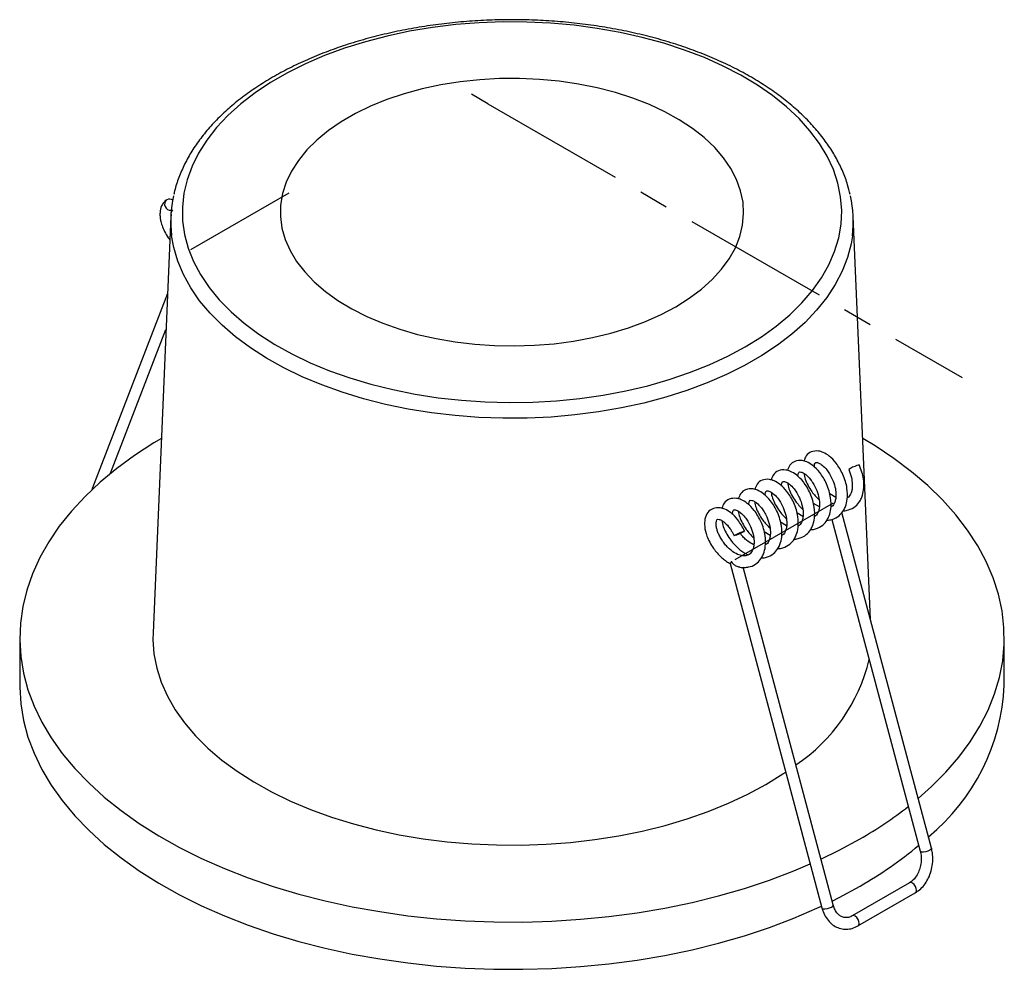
# Paper-space layout '_Isométrica' of a CAD drawing. Header units: millimetres. Extents: x -73.4 to 11.6, y -47.8 to 34.2.
import ezdxf

# ---------------------------------------------------------------- set-up
doc = ezdxf.new("R2010")
doc.units = ezdxf.units.MM
doc.linetypes.add('CENTERX2', pattern=[20.32, 12.7, -2.54, 2.54, -2.54])

psp = doc.layouts.new('_Isométrica')

# ---------------------------------------------------------------- linework, layer by layer
at = {"color": 7, "linetype": 'CENTERX2'}
for q in [(-34.414, 27.756), (7.945, 3.303)]:
    psp.add_line((-32.999, 26.939), q, dxfattribs=at)
at = {"color": 7, "linetype": 'Continuous'}
for p, q in [((-50.183, 19.219), (-58.668, 14.32)), ((-11.657, -12.412), (-3.171, -7.514))]:
    psp.add_line(p, q, dxfattribs=at)
at = {"color": 7, "linetype": 'Continuous', "lineweight": 25}
for p, q in [((-60.366, 17.204), (-61.903, -18.73)), ((0.028, -17.573), (-1.459, 17.204)), ((-60.65, 10.567), (-67.12, -6.225)), ((-65.563, -4.965), (-60.784, 7.439)), ((-67.12, -6.225), (-67.184, -6.418)), ((-2.966, -7.055), (-3.481, -6.743)), ((-4.38, -7.872), (-4.896, -7.559)), ((-5.794, -8.688), (-6.31, -8.376)), ((5.297, -37.33), (-2.434, -8.34)), ((-7.208, -9.505), (-7.724, -9.192)), ((-3.307, -8.947), (4.331, -37.587)), ((-8.622, -10.321), (-9.138, -10.009)), ((-11.945, -12.622), (-11.979, -12.62)), ((-12.082, -12.757), (-4.155, -42.486)), ((-3.188, -42.228), (-10.962, -13.078)), ((-73.413, -19.172), (-73.413, -23.254)), ((11.587, -23.254), (11.587, -19.172)), ((3.401, -40.313), (-1.549, -43.171)), ((-1.049, -44.037), (3.901, -41.179))]:
    psp.add_line(p, q, dxfattribs=at)
at = {"color": 7, "linetype": 'Continuous', "lineweight": 25, "flags": 128}
for points in [[(-10.786, 5.954), (-9.387, 6.823), (-8.099, 7.747), (-6.93, 8.723), (-5.887, 9.745), (-4.974, 10.808), (-4.196, 11.906), (-3.557, 13.034), (-3.061, 14.185), (-2.71, 15.354), (-2.507, 16.535), (-2.451, 17.721), (-2.544, 18.906), (-2.784, 20.084), (-3.172, 21.25), (-3.703, 22.396), (-4.377, 23.516), (-5.189, 24.606), (-6.136, 25.659), (-7.211, 26.67), (-8.41, 27.634), (-9.726, 28.545), (-11.153, 29.399), (-12.683, 30.191), (-14.308, 30.918), (-16.019, 31.575), (-17.808, 32.159), (-19.665, 32.667), (-21.581, 33.096), (-23.546, 33.444), (-25.549, 33.709), (-27.58, 33.891), (-29.628, 33.987), (-31.683, 33.998), (-33.734, 33.923), (-35.771, 33.763), (-37.782, 33.518), (-39.757, 33.19), (-41.686, 32.781), (-43.559, 32.293), (-45.366, 31.728), (-47.098, 31.089), (-48.745, 30.379), (-50.299, 29.603), (-51.752, 28.764), (-53.097, 27.867), (-54.326, 26.916), (-55.433, 25.916), (-56.412, 24.873), (-57.258, 23.792), (-57.967, 22.678), (-58.534, 21.538), (-58.958, 20.377), (-59.235, 19.202), (-59.365, 18.018), (-59.347, 16.831), (-59.18, 15.649), (-58.866, 14.476), (-58.406, 13.32), (-57.802, 12.186), (-57.059, 11.08), (-56.179, 10.007), (-55.168, 8.975), (-54.03, 7.987), (-52.771, 7.049), (-51.399, 6.166), (-49.92, 5.342), (-48.341, 4.582), (-46.672, 3.89), (-44.921, 3.269), (-43.097, 2.723), (-41.209, 2.254), (-39.267, 1.865), (-37.282, 1.558), (-35.264, 1.334), (-33.223, 1.196), (-31.17, 1.142), (-29.115, 1.174), (-27.07, 1.292), (-25.045, 1.494), (-23.051, 1.781), (-21.097, 2.149), (-19.195, 2.598), (-17.354, 3.125), (-15.583, 3.728), (-13.893, 4.403), (-12.291, 5.146), (-10.786, 5.954)], [(-16.77, 9.409), (-15.607, 10.141), (-14.557, 10.928), (-13.628, 11.764), (-12.827, 12.643), (-12.16, 13.559), (-11.632, 14.504), (-11.246, 15.473), (-11.006, 16.456), (-10.914, 17.448), (-10.969, 18.441), (-11.173, 19.428), (-11.522, 20.401), (-12.015, 21.352), (-12.648, 22.276), (-13.416, 23.165), (-14.313, 24.013), (-15.334, 24.813), (-16.469, 25.559), (-17.712, 26.246), (-19.053, 26.869), (-20.481, 27.423), (-21.987, 27.905), (-23.558, 28.309), (-25.184, 28.635), (-26.853, 28.878), (-28.551, 29.038), (-30.267, 29.112), (-31.988, 29.102), (-33.701, 29.006), (-35.393, 28.825), (-37.052, 28.561), (-38.666, 28.216), (-40.222, 27.791), (-41.709, 27.292), (-43.116, 26.72), (-44.433, 26.08), (-45.65, 25.378), (-46.758, 24.618), (-47.748, 23.805), (-48.614, 22.947), (-49.349, 22.048), (-49.947, 21.117), (-50.404, 20.159), (-50.717, 19.182), (-50.884, 18.193), (-50.902, 17.2), (-50.773, 16.209), (-50.496, 15.229), (-50.075, 14.266), (-49.511, 13.327), (-48.81, 12.42), (-47.977, 11.551), (-47.017, 10.726), (-45.938, 9.952), (-44.747, 9.235), (-43.454, 8.579), (-42.069, 7.99), (-40.6, 7.472), (-39.06, 7.028), (-37.46, 6.663), (-35.811, 6.379), (-34.126, 6.177), (-32.417, 6.06), (-30.697, 6.028), (-28.979, 6.081), (-27.275, 6.219), (-25.598, 6.442), (-23.96, 6.747), (-22.374, 7.132), (-20.851, 7.594), (-19.402, 8.131), (-18.039, 8.737), (-16.77, 9.409)], [(-1.529, 15.539), (-1.644, 14.838), (-1.955, 13.651), (-2.41, 12.479), (-3.007, 11.329), (-3.743, 10.207), (-4.615, 9.117), (-5.617, 8.065), (-6.745, 7.056), (-7.994, 6.097), (-9.357, 5.19), (-10.828, 4.341), (-12.398, 3.554), (-14.061, 2.833), (-15.808, 2.182), (-17.63, 1.603), (-19.518, 1.1), (-21.463, 0.675), (-23.455, 0.33), (-25.484, 0.068), (-27.54, -0.112), (-29.613, -0.207), (-31.693, -0.218), (-33.768, -0.144), (-35.829, 0.015), (-37.866, 0.257), (-39.868, 0.581), (-41.826, 0.986), (-43.729, 1.47), (-45.569, 2.03), (-47.335, 2.664), (-49.02, 3.368), (-50.614, 4.138), (-52.11, 4.972), (-53.501, 5.865), (-54.779, 6.812), (-55.938, 7.808), (-56.972, 8.85), (-57.877, 9.931), (-58.647, 11.046), (-59.279, 12.19), (-59.77, 13.356), (-60.117, 14.54), (-60.299, 15.565)], [(-61.185, -1.951), (-61.834, -2.34), (-63.492, -3.416), (-65.037, -4.547), (-66.465, -5.729), (-67.771, -6.956), (-68.949, -8.226), (-69.996, -9.534), (-70.909, -10.874), (-71.683, -12.244), (-72.317, -13.637), (-72.808, -15.049), (-73.155, -16.476), (-73.357, -17.912), (-73.411, -19.352), (-73.32, -20.791), (-73.082, -22.225), (-72.699, -23.649), (-72.172, -25.057), (-71.503, -26.444), (-70.693, -27.807), (-69.747, -29.14), (-68.666, -30.438), (-67.456, -31.698), (-66.12, -32.915), (-64.662, -34.084), (-63.088, -35.201), (-61.403, -36.264), (-59.612, -37.267), (-57.723, -38.209), (-55.742, -39.084), (-53.675, -39.891), (-51.529, -40.626), (-49.313, -41.288), (-47.032, -41.873), (-44.697, -42.38), (-42.314, -42.807), (-39.891, -43.153), (-37.438, -43.416), (-34.962, -43.595), (-32.472, -43.69), (-29.977, -43.701), (-27.485, -43.627), (-25.005, -43.468), (-22.545, -43.226), (-20.114, -42.901), (-17.72, -42.494), (-15.372, -42.007), (-13.077, -41.441), (-10.844, -40.799), (-8.68, -40.082), (-6.592, -39.292), (-5.166, -38.692)], [(4.152, -33.035), (5.308, -32.006), (6.551, -30.757), (7.664, -29.468), (8.644, -28.143), (9.488, -26.788), (10.193, -25.406), (10.755, -24.002), (11.175, -22.582), (11.449, -21.151), (11.577, -19.712), (11.559, -18.271), (11.394, -16.834), (11.083, -15.405), (10.628, -13.989), (10.03, -12.59), (9.29, -11.214), (8.412, -9.866), (7.398, -8.55), (6.252, -7.27), (4.978, -6.031), (3.58, -4.838), (2.064, -3.694), (0.433, -2.604), (-0.64, -1.951)], [(-67.138, -6.341), (-67.138, -6.315), (-67.12, -6.225)], [(-11.04, -10.014), (-10.913, -9.969), (-10.843, -9.952), (-10.841, -9.967), (-10.908, -10.011), (-11.032, -10.077), (-11.196, -10.156), (-11.375, -10.236), (-11.54, -10.303), (-11.667, -10.349), (-11.737, -10.365), (-11.739, -10.351), (-11.672, -10.307), (-11.547, -10.24), (-11.383, -10.161), (-11.205, -10.082), (-11.04, -10.014)], [(-61.903, -18.73), (-61.911, -19.326), (-61.819, -20.56), (-61.58, -21.788), (-61.194, -23.003), (-60.664, -24.2), (-59.992, -25.373), (-59.182, -26.516), (-58.236, -27.625), (-57.161, -28.693), (-55.961, -29.716), (-54.641, -30.688), (-53.208, -31.606), (-51.669, -32.464), (-50.031, -33.259), (-48.302, -33.987), (-46.49, -34.644), (-44.604, -35.228), (-42.652, -35.735), (-40.645, -36.163), (-38.591, -36.51), (-36.501, -36.775), (-34.384, -36.955), (-32.25, -37.051), (-30.11, -37.062), (-27.974, -36.987), (-25.852, -36.828), (-23.754, -36.584), (-21.69, -36.257), (-19.67, -35.849), (-17.704, -35.362), (-15.8, -34.797), (-13.969, -34.158), (-12.218, -33.448), (-10.557, -32.669), (-8.992, -31.826)], [(-73.413, -23.254), (-73.411, -23.435), (-73.32, -24.874), (-73.082, -26.308), (-72.699, -27.731), (-72.172, -29.139), (-71.503, -30.527), (-70.693, -31.89), (-69.747, -33.223), (-68.666, -34.521), (-67.456, -35.781), (-66.12, -36.997), (-64.662, -38.166), (-63.088, -39.284), (-61.403, -40.347), (-59.612, -41.35), (-57.723, -42.291), (-55.742, -43.167), (-53.675, -43.974), (-51.529, -44.709), (-49.313, -45.371), (-47.032, -45.956), (-44.697, -46.463), (-42.314, -46.89), (-39.891, -47.235), (-37.438, -47.498), (-34.962, -47.678), (-32.472, -47.773), (-29.977, -47.783), (-27.485, -47.709), (-25.005, -47.551), (-22.545, -47.309), (-20.114, -46.984), (-17.72, -46.577), (-15.372, -46.09), (-13.077, -45.524), (-10.844, -44.882), (-8.68, -44.164), (-6.592, -43.375), (-4.589, -42.516), (-4.195, -42.335)], [(-8.992, -31.826), (-7.532, -30.923), (-7.283, -30.755)], [(-4.243, -38.274), (-2.676, -37.509), (-0.861, -36.52)], [(5.297, -37.33), (5.299, -37.351), (5.256, -37.429), (5.146, -37.511), (4.986, -37.585), (4.799, -37.64), (4.614, -37.667), (4.46, -37.663), (4.36, -37.627), (4.331, -37.587)], [(-3.277, -41.894), (-2.676, -41.591), (-0.861, -40.603)], [(3.901, -41.179), (3.971, -41.104), (4.004, -40.968), (3.983, -40.798), (3.911, -40.621), (3.8, -40.462), (3.666, -40.347), (3.53, -40.293), (3.412, -40.307), (3.401, -40.313)], [(-4.155, -42.486), (-4.125, -42.526), (-4.025, -42.561), (-3.871, -42.565), (-3.686, -42.538), (-3.5, -42.483), (-3.339, -42.409), (-3.229, -42.327), (-3.186, -42.249), (-3.188, -42.228)], [(-1.049, -44.037), (-0.979, -43.961), (-0.946, -43.825), (-0.967, -43.656), (-1.038, -43.478), (-1.15, -43.32), (-1.284, -43.205), (-1.42, -43.15), (-1.538, -43.165), (-1.553, -43.173)]]:
    psp.add_lwpolyline(points, dxfattribs=at)
at = {"color": 7, "linetype": 'Continuous', "lineweight": 25}
for centre, radius, start, end in [((-60.491, 18.262), 0.443, 50.01967, 118.03897), ((-50.475, 16.786), 9.9, 167.16448, 187.0827), ((-11.359, 16.786), 9.908, 352.77247, 12.86419), ((-60.396, 18.245), 0.509, 126.61514, 277.59474), ((-0.926, -4.655), 0.415, 91.11193, 121.11897), ((-0.354, -6.78), 2.603, 107.58495, 124.99203), ((-14.915, -17.468), 15.257, 303.86673, 346.46266), ((-6.271, -22.498), 17.874, 309.23267, 357.57589), ((-18.455, -5.814), 35.39, 299.81301, 307.93525), ((-17.771, -10.935), 34.149, 299.68306, 310.03595)]:
    psp.add_arc(centre, radius, start, end, dxfattribs=at)
for points, knots in [([(-1.728, 19.107), (-1.793, 19.386), (-1.947, 20.053), (-2.341, 21.089), (-2.885, 22.213), (-3.56, 23.312), (-4.358, 24.382), (-5.276, 25.419), (-6.31, 26.416), (-7.456, 27.37), (-8.707, 28.274), (-10.058, 29.126), (-11.502, 29.921), (-13.033, 30.657), (-14.642, 31.329), (-16.323, 31.936), (-18.068, 32.474), (-19.87, 32.943), (-21.72, 33.339), (-23.61, 33.662), (-25.532, 33.91), (-27.477, 34.083), (-29.438, 34.179), (-31.405, 34.198), (-33.369, 34.14), (-35.323, 34.006), (-37.258, 33.795), (-39.165, 33.51), (-41.035, 33.15), (-42.862, 32.718), (-44.636, 32.214), (-46.35, 31.641), (-47.996, 31.001), (-49.567, 30.297), (-51.057, 29.531), (-52.457, 28.706), (-53.762, 27.824), (-54.966, 26.891), (-56.062, 25.909), (-57.044, 24.882), (-57.908, 23.817), (-58.648, 22.717), (-59.263, 21.589), (-59.735, 20.439), (-60.013, 19.607), (-60.094, 19.157), (-60.104, 19.101)], [0, 0, 0, 0, 0.016354, 0.039103, 0.061962, 0.08495, 0.108065, 0.131294, 0.154612, 0.177996, 0.201421, 0.22487, 0.248327, 0.27178, 0.295225, 0.318659, 0.34208, 0.36549, 0.388888, 0.412277, 0.435658, 0.459033, 0.482404, 0.505773, 0.529143, 0.552514, 0.575889, 0.59927, 0.622659, 0.646058, 0.669469, 0.692894, 0.716334, 0.73979, 0.763262, 0.786749, 0.810246, 0.833745, 0.857233, 0.880693, 0.904101, 0.927431, 0.950656, 0.973753, 0.996712, 1, 1, 1, 1]), ([(-60.699, 18.653), (-60.798, 18.581), (-60.985, 18.446), (-61.208, 18.073), (-61.316, 17.613), (-61.298, 17.138), (-61.225, 16.743), (-61.085, 16.288), (-60.842, 15.768), (-60.617, 15.383), (-60.465, 15.201), (-60.452, 15.185)], [0, 0, 0, 0, 0.125138, 0.235562, 0.404415, 0.508146, 0.600666, 0.714389, 0.847506, 0.98697, 1, 1, 1, 1]), ([(-60.301, 17.258), (-60.305, 17.278), (-60.336, 17.433), (-60.325, 17.636), (-60.243, 17.734), (-60.199, 17.787)], [0, 0, 0, 0, 0.065175, 0.49499, 1, 1, 1, 1]), ([(-2.348, -5.056), (-2.53, -4.714), (-2.861, -4.091), (-3.486, -3.48), (-4.002, -3.163), (-4.545, -3.004), (-5.078, -3.065), (-5.535, -3.391), (-5.661, -3.748), (-5.717, -3.91)], [0, 0, 0, 0, 0.195853, 0.356829, 0.484932, 0.58123, 0.742459, 0.883273, 1, 1, 1, 1]), ([(-5.134, -9.824), (-5.124, -9.824), (-4.97, -9.835), (-4.6, -9.747), (-4.102, -9.505), (-3.731, -9.068), (-3.497, -8.587), (-3.347, -7.962), (-3.367, -7.208), (-3.526, -6.471), (-3.806, -5.711), (-4.285, -4.911), (-4.899, -4.295), (-5.417, -3.979), (-5.959, -3.82), (-6.492, -3.881), (-6.95, -4.208), (-7.075, -4.565), (-7.132, -4.726)], [0, 0, 0, 0, 0.003198, 0.048286, 0.125417, 0.189149, 0.230016, 0.294987, 0.381662, 0.433935, 0.49082, 0.590544, 0.67251, 0.737738, 0.786771, 0.868865, 0.940565, 1, 1, 1, 1]), ([(-4.805, -4.437), (-4.807, -4.405), (-4.818, -4.228), (-4.73, -4.039), (-4.666, -4.005), (-4.396, -4.088), (-4.111, -4.262), (-3.778, -4.595), (-3.477, -5.025), (-3.336, -5.313), (-3.261, -5.464)], [0, 0, 0, 0, 0.036413, 0.204936, 0.44693, 0.52042, 0.636545, 0.794455, 0.891919, 1, 1, 1, 1]), ([(-2.305, -8.191), (-2.295, -8.191), (-2.142, -8.203), (-1.771, -8.115), (-1.274, -7.872), (-0.903, -7.436), (-0.669, -6.954), (-0.518, -6.329), (-0.54, -5.576), (-0.695, -4.837), (-0.852, -4.444), (-0.934, -4.24)], [0, 0, 0, 0, 0.006515, 0.098379, 0.255526, 0.385373, 0.468637, 0.601008, 0.7776, 0.884102, 1, 1, 1, 1]), ([(-6.548, -10.64), (-6.538, -10.641), (-6.384, -10.652), (-6.014, -10.564), (-5.516, -10.321), (-5.146, -9.885), (-4.911, -9.403), (-4.761, -8.778), (-4.781, -8.024), (-4.941, -7.287), (-5.22, -6.527), (-5.699, -5.727), (-6.313, -5.112), (-6.831, -4.796), (-7.373, -4.637), (-7.906, -4.698), (-8.364, -5.024), (-8.489, -5.381), (-8.546, -5.543)], [0, 0, 0, 0, 0.003198, 0.048286, 0.125417, 0.189149, 0.230016, 0.294987, 0.381662, 0.433935, 0.49082, 0.590544, 0.67251, 0.737738, 0.786771, 0.868865, 0.940565, 1, 1, 1, 1]), ([(-6.22, -5.253), (-6.222, -5.222), (-6.232, -5.044), (-6.144, -4.855), (-6.081, -4.822), (-5.81, -4.904), (-5.525, -5.078), (-5.193, -5.411), (-4.892, -5.842), (-4.75, -6.129), (-4.675, -6.281)], [0, 0, 0, 0, 0.036413, 0.204936, 0.44693, 0.52042, 0.636545, 0.794455, 0.891919, 1, 1, 1, 1]), ([(-5.72, -4.974), (-5.688, -5.143), (-5.623, -5.484), (-5.365, -6.023), (-4.991, -6.652), (-4.623, -7.036), (-4.402, -7.266)], [0, 0, 0, 0, 0.214472, 0.4337338, 0.6604187, 1, 1, 1, 1]), ([(-3.72, -9.007), (-3.709, -9.008), (-3.556, -9.019), (-3.185, -8.931), (-2.688, -8.689), (-2.317, -8.252), (-2.083, -7.77), (-1.933, -7.145), (-1.954, -6.392), (-2.109, -5.653), (-2.266, -5.261), (-2.348, -5.056)], [0, 0, 0, 0, 0.0065149, 0.0983792, 0.255526, 0.3853727, 0.4686366, 0.6010077, 0.7775999, 0.8841024, 1, 1, 1, 1]), ([(-1.847, -4.648), (-1.76, -4.873), (-1.598, -5.294), (-1.522, -5.879), (-1.541, -6.323), (-1.647, -6.719), (-1.786, -6.981), (-1.942, -7.053), (-1.977, -7.07)], [0, 0, 0, 0, 0.2182172, 0.4068463, 0.5660498, 0.7018793, 0.9326577, 1, 1, 1, 1]), ([(-7.962, -11.456), (-7.952, -11.457), (-7.799, -11.468), (-7.428, -11.38), (-6.931, -11.138), (-6.56, -10.701), (-6.325, -10.22), (-6.176, -9.595), (-6.195, -8.841), (-6.355, -8.104), (-6.634, -7.344), (-7.113, -6.544), (-7.727, -5.928), (-8.245, -5.612), (-8.787, -5.453), (-9.32, -5.514), (-9.778, -5.841), (-9.903, -6.197), (-9.96, -6.359)], [0, 0, 0, 0, 0.003198, 0.048286, 0.125417, 0.189149, 0.230016, 0.294987, 0.381662, 0.433935, 0.49082, 0.590544, 0.67251, 0.737738, 0.786771, 0.868865, 0.940565, 1, 1, 1, 1]), ([(-7.634, -6.07), (-7.636, -6.038), (-7.646, -5.861), (-7.558, -5.672), (-7.495, -5.638), (-7.224, -5.721), (-6.939, -5.894), (-6.607, -6.228), (-6.306, -6.658), (-6.164, -6.946), (-6.089, -7.097)], [0, 0, 0, 0, 0.036413, 0.204936, 0.44693, 0.52042, 0.636545, 0.794455, 0.891919, 1, 1, 1, 1]), ([(-7.134, -5.791), (-7.102, -5.959), (-7.037, -6.3), (-6.78, -6.839), (-6.406, -7.468), (-6.037, -7.852), (-5.816, -8.082)], [0, 0, 0, 0, 0.214472, 0.4337338, 0.6604187, 1, 1, 1, 1]), ([(-3.261, -5.464), (-3.174, -5.69), (-3.012, -6.11), (-2.936, -6.696), (-2.955, -7.14), (-3.061, -7.536), (-3.2, -7.797), (-3.356, -7.87), (-3.391, -7.886)], [0, 0, 0, 0, 0.218217, 0.406846, 0.56605, 0.701879, 0.932658, 1, 1, 1, 1]), ([(-9.376, -12.273), (-9.366, -12.274), (-9.213, -12.285), (-8.842, -12.197), (-8.345, -11.954), (-7.974, -11.518), (-7.74, -11.036), (-7.59, -10.411), (-7.609, -9.657), (-7.769, -8.92), (-8.048, -8.16), (-8.527, -7.36), (-9.141, -6.745), (-9.659, -6.428), (-10.201, -6.269), (-10.735, -6.33), (-11.192, -6.657), (-11.318, -7.014), (-11.374, -7.175)], [0, 0, 0, 0, 0.0031977, 0.0482865, 0.1254173, 0.1891487, 0.2300162, 0.2949866, 0.3816617, 0.4339352, 0.4908201, 0.5905445, 0.6725104, 0.7377378, 0.7867706, 0.8688654, 0.9405651, 1, 1, 1, 1]), ([(-9.048, -6.886), (-9.05, -6.854), (-9.06, -6.677), (-8.973, -6.488), (-8.909, -6.454), (-8.638, -6.537), (-8.353, -6.711), (-8.021, -7.044), (-7.72, -7.475), (-7.578, -7.762), (-7.504, -7.914)], [0, 0, 0, 0, 0.036413, 0.204936, 0.44693, 0.52042, 0.636545, 0.794455, 0.891919, 1, 1, 1, 1]), ([(-8.548, -6.607), (-8.516, -6.776), (-8.452, -7.117), (-8.194, -7.656), (-7.82, -8.285), (-7.451, -8.668), (-7.23, -8.898)], [0, 0, 0, 0, 0.214472, 0.433734, 0.660419, 1, 1, 1, 1]), ([(-4.675, -6.281), (-4.588, -6.506), (-4.427, -6.926), (-4.35, -7.512), (-4.369, -7.956), (-4.475, -8.352), (-4.614, -8.613), (-4.77, -8.686), (-4.806, -8.702)], [0, 0, 0, 0, 0.218217, 0.406846, 0.56605, 0.701879, 0.932658, 1, 1, 1, 1]), ([(-9.419, -9.138), (-9.601, -8.796), (-9.932, -8.173), (-10.557, -7.562), (-11.073, -7.245), (-11.616, -7.086), (-12.149, -7.147), (-12.606, -7.473), (-12.732, -7.83), (-12.789, -7.992)], [0, 0, 0, 0, 0.195853, 0.356829, 0.484932, 0.58123, 0.742459, 0.883273, 1, 1, 1, 1]), ([(-10.462, -7.702), (-10.464, -7.671), (-10.475, -7.494), (-10.387, -7.305), (-10.323, -7.271), (-10.053, -7.353), (-9.767, -7.527), (-9.435, -7.86), (-9.134, -8.291), (-8.992, -8.579), (-8.918, -8.73)], [0, 0, 0, 0, 0.036413, 0.204936, 0.44693, 0.52042, 0.636545, 0.794455, 0.891919, 1, 1, 1, 1]), ([(-9.962, -7.424), (-9.93, -7.592), (-9.866, -7.933), (-9.608, -8.472), (-9.234, -9.101), (-8.865, -9.485), (-8.644, -9.715)], [0, 0, 0, 0, 0.214472, 0.4337338, 0.6604187, 1, 1, 1, 1]), ([(-6.089, -7.097), (-6.003, -7.323), (-5.841, -7.743), (-5.764, -8.328), (-5.783, -8.773), (-5.889, -9.168), (-6.029, -9.43), (-6.185, -9.502), (-6.22, -9.519)], [0, 0, 0, 0, 0.2182172, 0.4068463, 0.5660498, 0.7018793, 0.9326577, 1, 1, 1, 1]), ([(-10.833, -9.955), (-11.015, -9.613), (-11.347, -8.989), (-11.972, -8.378), (-12.488, -8.061), (-13.029, -7.903), (-13.568, -7.96), (-14.036, -8.321), (-14.29, -8.895), (-14.308, -9.594), (-14.145, -10.278), (-13.854, -10.922), (-13.464, -11.557), (-13.014, -12.074), (-12.558, -12.453), (-12.294, -12.646), (-12.121, -12.729), (-12.072, -12.753)], [0, 0, 0, 0, 0.103994, 0.189469, 0.257489, 0.308621, 0.39423, 0.469, 0.5459, 0.620164, 0.707155, 0.762542, 0.819804, 0.909394, 0.943963, 0.984287, 1, 1, 1, 1]), ([(-11.877, -8.519), (-11.878, -8.487), (-11.889, -8.31), (-11.801, -8.121), (-11.737, -8.087), (-11.467, -8.17), (-11.182, -8.344), (-10.849, -8.677), (-10.548, -9.107), (-10.407, -9.395), (-10.332, -9.546)], [0, 0, 0, 0, 0.036413, 0.204936, 0.44693, 0.52042, 0.636545, 0.794455, 0.891919, 1, 1, 1, 1]), ([(-11.376, -8.24), (-11.345, -8.409), (-11.28, -8.749), (-11.022, -9.289), (-10.648, -9.918), (-10.28, -10.301), (-10.058, -10.531)], [0, 0, 0, 0, 0.214472, 0.433734, 0.660419, 1, 1, 1, 1]), ([(-7.504, -7.914), (-7.417, -8.139), (-7.255, -8.559), (-7.178, -9.145), (-7.198, -9.589), (-7.303, -9.985), (-7.443, -10.246), (-7.599, -10.319), (-7.634, -10.335)], [0, 0, 0, 0, 0.218217, 0.406846, 0.56605, 0.701879, 0.932658, 1, 1, 1, 1]), ([(-10.332, -9.546), (-10.245, -9.772), (-10.083, -10.192), (-10.007, -10.778), (-10.026, -11.221), (-10.13, -11.622), (-10.326, -11.929), (-10.644, -12.094), (-10.985, -12.109), (-11.444, -11.989), (-11.895, -11.714), (-12.268, -11.39), (-12.545, -11.087), (-12.79, -10.75), (-12.991, -10.404), (-13.143, -10.065), (-13.243, -9.74), (-13.292, -9.458), (-13.304, -9.167), (-13.22, -8.929), (-13.151, -8.904), (-12.881, -8.986), (-12.596, -9.16), (-12.264, -9.493), (-11.963, -9.924), (-11.821, -10.212), (-11.746, -10.363)], [0, 0, 0, 0, 0.0530101, 0.0988325, 0.1375068, 0.1705029, 0.2265644, 0.2744128, 0.318399, 0.3657736, 0.4183309, 0.4476282, 0.4785025, 0.5090939, 0.5394953, 0.5693516, 0.59857, 0.6290823, 0.661178, 0.720435, 0.8055262, 0.8313674, 0.8721998, 0.9277251, 0.9619959, 1, 1, 1, 1]), ([(-12.791, -9.056), (-12.759, -9.225), (-12.694, -9.565), (-12.437, -10.106), (-12.052, -10.74), (-11.6, -11.257), (-11.144, -11.638), (-10.837, -11.857), (-10.619, -11.959), (-10.527, -12.002)], [0, 0, 0, 0, 0.149948, 0.303245, 0.461732, 0.709693, 0.805371, 0.916978, 1, 1, 1, 1]), ([(-11.328, -13.034), (-11.298, -13.043), (-11.104, -13.102), (-10.772, -13.103), (-10.254, -13.027), (-9.76, -12.767), (-9.388, -12.335), (-9.154, -11.852), (-9.004, -11.228), (-9.025, -10.474), (-9.18, -9.735), (-9.337, -9.343), (-9.419, -9.138)], [0, 0, 0, 0, 0.0167652, 0.1086451, 0.1910657, 0.3320578, 0.4485563, 0.5232607, 0.642024, 0.8004627, 0.8960166, 1, 1, 1, 1]), ([(-8.918, -8.73), (-8.831, -8.955), (-8.669, -9.376), (-8.593, -9.961), (-8.612, -10.405), (-8.718, -10.801), (-8.857, -11.063), (-9.013, -11.135), (-9.048, -11.152)], [0, 0, 0, 0, 0.2182172, 0.4068463, 0.5660498, 0.7018793, 0.9326577, 1, 1, 1, 1]), ([(-10.037, -11.137), (-10.211, -11.045), (-10.486, -10.899), (-10.852, -10.572), (-11.072, -10.344), (-11.178, -10.195), (-11.203, -10.159)], [0, 0, 0, 0, 0.421455, 0.664067, 0.919737, 1, 1, 1, 1]), ([(-12.08, -12.756), (-12.081, -12.756), (-12.088, -12.757), (-12.063, -12.725), (-12.019, -12.68), (-11.986, -12.639), (-11.98, -12.628), (-11.979, -12.622), (-11.979, -12.62)], [0, 0, 0, 0, 0.038546, 0.425182, 0.873575, 0.948678, 0.985742, 1, 1, 1, 1]), ([(-11.945, -12.622), (-11.945, -12.625), (-11.945, -12.63), (-11.937, -12.647), (-11.895, -12.698), (-11.784, -12.814), (-11.613, -12.941), (-11.439, -13.025), (-11.355, -13.035), (-11.329, -13.038)], [0, 0, 0, 0, 0.0102193, 0.0235164, 0.0714339, 0.2609882, 0.6426838, 0.8872113, 1, 1, 1, 1]), ([(3.901, -41.179), (3.989, -41.124), (4.229, -40.972), (4.581, -40.634), (4.925, -40.153), (5.188, -39.596), (5.36, -38.988), (5.429, -38.357), (5.403, -37.795), (5.327, -37.463), (5.297, -37.33)], [0, 0, 0, 0, 0.078003, 0.213537, 0.350455, 0.488657, 0.627403, 0.766473, 0.905966, 1, 1, 1, 1]), ([(4.331, -37.587), (4.349, -37.663), (4.402, -37.891), (4.428, -38.309), (4.372, -38.818), (4.227, -39.305), (4.006, -39.734), (3.723, -40.092), (3.51, -40.238), (3.401, -40.313)], [0, 0, 0, 0, 0.0764158, 0.2296376, 0.3832246, 0.5365781, 0.6892485, 0.8410566, 1, 1, 1, 1]), ([(-4.155, -42.486), (-4.123, -42.591), (-4.034, -42.89), (-3.807, -43.334), (-3.454, -43.772), (-3.023, -44.095), (-2.542, -44.288), (-2.04, -44.343), (-1.53, -44.272), (-1.212, -44.117), (-1.049, -44.037)], [0, 0, 0, 0, 0.074259, 0.210189, 0.346166, 0.480299, 0.611297, 0.739306, 0.865939, 1, 1, 1, 1]), ([(-1.549, -43.171), (-1.6, -43.198), (-1.76, -43.281), (-2.027, -43.338), (-2.327, -43.305), (-2.611, -43.167), (-2.87, -42.92), (-3.071, -42.599), (-3.153, -42.338), (-3.188, -42.228)], [0, 0, 0, 0, 0.076302, 0.236791, 0.404619, 0.566147, 0.718318, 0.880836, 1, 1, 1, 1])]:
    psp.add_open_spline(points, degree=3, knots=knots, dxfattribs=at)

doc.saveas('drawing.dxf')
